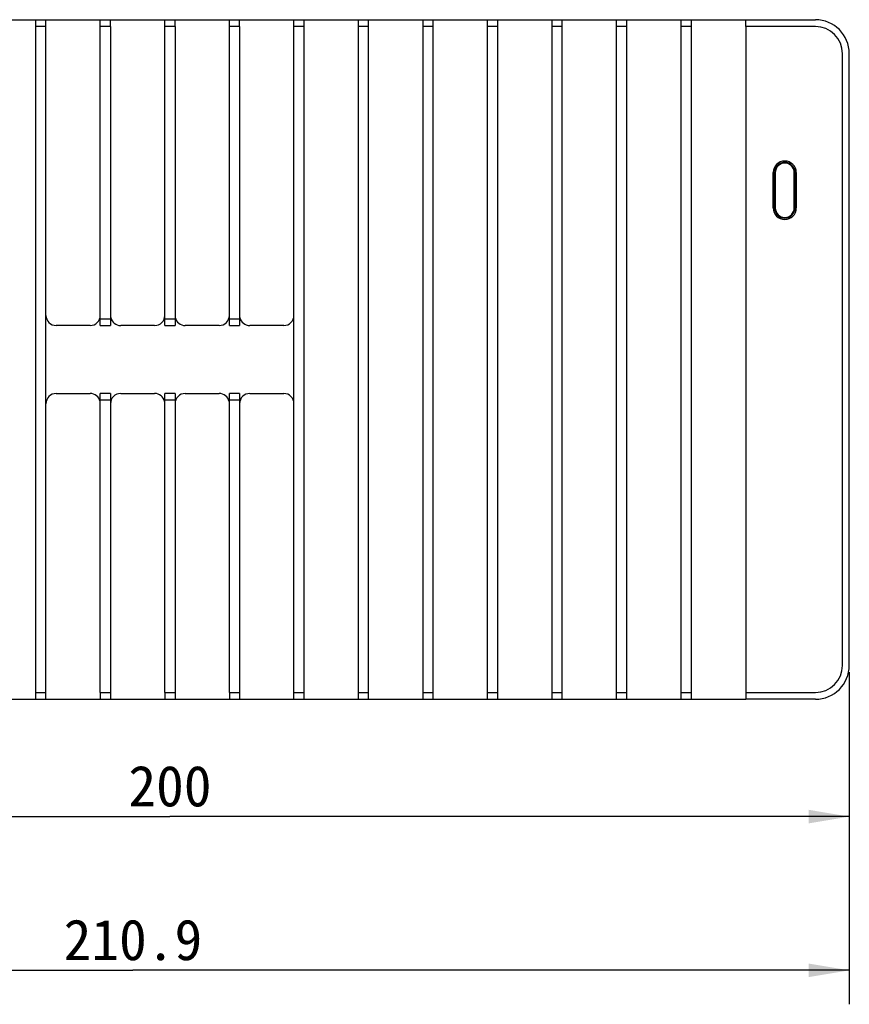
# Model space of a CAD drawing. Header units: millimetres. Extents: x 94 to 391, y 131 to 225.
# Tile 3 of 7: x 151 to 212, y 136 to 209. Entities that reach past the tile are written whole.
import ezdxf

# ---------------------------------------------------------------- set-up
doc = ezdxf.new("R2010")
doc.units = ezdxf.units.MM
doc.header["$LTSCALE"] = 23.1
doc.layers.get('0').update_dxf_attribs({"linetype": 'CONTINUOUS'})
for name, color, linetype in [('00_COMPONENTS', 7, 'CONTINUOUS'), ('03_ALL_AXES', 7, 'CONTINUOUS'), ('09_ALL_ROUNDS', 7, 'CONTINUOUS'), ('10_ALL_CHAMFER', 7, 'CONTINUOUS'), ('20_ALL_FEATURES', 7, 'CONTINUOUS'), ('51__DRAFT_DIMS', 7, 'CONTINUOUS')]:
    doc.layers.add(name, color=color, linetype=linetype)
doc.styles.get("Standard").update_dxf_attribs({"font": 'simfang.ttf'})
doc.dimstyles.new('DIMSTYLE_1', dxfattribs={"dimtxt": 3, "dimasz": 3, "dimexe": 2.5, "dimexo": 0.5, "dimgap": 0.75, "dimtad": 1, "dimlfac": 2, "dimdsep": 46, "dimtxsty": 'STANDARD', "dimblk": '_FILLED', "dimblk1": '_FILLED', "dimblk2": '_FILLED', "dimcen": 0.09, "dimclrt": 3, "dimazin": 2, "dimtp": 0.5, "dimtm": 0.5, "dimtfac": 1, "dimtofl": 0, "dimtmove": 0, "dimatfit": 3, "dimldrblk": '_FILLED', "dimfxl": 1, "dimtolj": 1, "dimarcsym": 0})

# ---------------------------------------------------------------- blocks, each defined once
blk = doc.blocks.new('_FILLED')
at = {"color": 0, "linetype": 'ByBlock'}
blk.add_solid([(0, 0), (-1, 0.167), (-1, -0.167)], dxfattribs=at)
blk = doc.blocks.new('*D1')
at = {"layer": '51__DRAFT_DIMS', "color": 4, "transparency": 16777216}
for p, q in [((112.005, 160.8), (112.005, 147.673)), ((212.005, 160.8), (212.005, 147.673)), ((112.005, 150.173), (162.005, 150.173)), ((212.005, 150.173), (162.005, 150.173))]:
    blk.add_line(p, q, dxfattribs=at)
at = {"layer": '51__DRAFT_DIMS', "color": 4, "transparency": 16777216, "xscale": 3, "yscale": 3, "zscale": 3, "rotation": 180}
blk.add_blockref('_FILLED', (112.005, 150.173), dxfattribs=at)
at = {"layer": '51__DRAFT_DIMS', "color": 4, "transparency": 16777216, "xscale": 3, "yscale": 3, "zscale": 3}
blk.add_blockref('_FILLED', (212.005, 150.173), dxfattribs=at)
at = {"layer": '51__DRAFT_DIMS', "color": 3, "transparency": 16777216, "insert": (162.005, 153.923), "char_height": 3, "width": 6.60938, "attachment_point": 2, "line_spacing_factor": 0.9}
blk.add_mtext('200', dxfattribs=at)
blk = doc.blocks.new('*D3')
at = {"layer": '51__DRAFT_DIMS', "color": 4, "transparency": 16777216}
for p, q in [((106.555, 181.497), (106.555, 136.363)), ((212.005, 160.8), (212.005, 136.363)), ((106.555, 138.863), (159.28, 138.863)), ((212.005, 138.863), (159.28, 138.863))]:
    blk.add_line(p, q, dxfattribs=at)
at = {"layer": '51__DRAFT_DIMS', "color": 4, "transparency": 16777216, "xscale": 3, "yscale": 3, "zscale": 3, "rotation": 180}
blk.add_blockref('_FILLED', (106.555, 138.863), dxfattribs=at)
at = {"layer": '51__DRAFT_DIMS', "color": 4, "transparency": 16777216, "xscale": 3, "yscale": 3, "zscale": 3}
blk.add_blockref('_FILLED', (212.005, 138.863), dxfattribs=at)
at = {"layer": '51__DRAFT_DIMS', "color": 3, "transparency": 16777216, "insert": (159.28, 142.613), "char_height": 3, "width": 11.01562, "attachment_point": 2, "line_spacing_factor": 0.9}
blk.add_mtext('210.9', dxfattribs=at)

msp = doc.modelspace()

# ---------------------------------------------------------------- linework, layer by layer
at = {"layer": '00_COMPONENTS', "color": 7}
for p, q in [((206.5545, 197.5501), (206.5545, 194.9501)), ((207.9545, 194.9501), (207.9545, 197.5501))]:
    msp.add_line(p, q, dxfattribs=at)
for centre, start, end in [((207.2545, 197.5501), 0, 180), ((207.2545, 194.9501), 180, 360)]:
    msp.add_arc(centre, 0.7, start, end, dxfattribs=at)
at = {"layer": '03_ALL_AXES', "color": 7}
for p, q in [((119.6295, 208.8001), (204.3795, 208.8001)), ((152.1295, 158.8001), (152.1295, 208.8001)), ((152.8795, 158.8001), (152.8795, 208.8001)), ((156.8795, 208.3001), (156.8795, 208.8001)), ((157.6295, 208.3001), (157.6295, 208.8001)), ((161.6295, 208.3001), (161.6295, 208.8001)), ((162.3795, 208.3001), (162.3795, 208.8001)), ((166.3795, 208.3001), (166.3795, 208.8001)), ((167.1295, 208.3001), (167.1295, 208.8001)), ((171.1295, 158.8001), (171.1295, 208.8001)), ((171.8795, 158.8001), (171.8795, 208.8001)), ((175.8795, 158.8001), (175.8795, 208.8001)), ((176.6295, 158.8001), (176.6295, 208.8001)), ((180.6295, 158.8001), (180.6295, 208.8001)), ((181.3795, 158.8001), (181.3795, 208.8001)), ((185.3795, 158.8001), (185.3795, 208.8001)), ((186.1295, 158.8001), (186.1295, 208.8001)), ((190.1295, 158.8001), (190.1295, 208.8001)), ((190.8795, 158.8001), (190.8795, 208.8001)), ((194.8795, 158.8001), (194.8795, 208.8001)), ((195.6295, 158.8001), (195.6295, 208.8001)), ((199.6295, 158.8001), (199.6295, 208.8001)), ((200.3795, 158.8001), (200.3795, 208.8001)), ((204.3795, 208.3001), (204.3795, 208.8001)), ((152.8795, 208.3001), (152.1295, 208.3001)), ((157.6295, 208.3001), (156.8795, 208.3001)), ((162.3795, 208.3001), (161.6295, 208.3001)), ((167.1295, 208.3001), (166.3795, 208.3001)), ((171.8795, 208.3001), (171.1295, 208.3001)), ((176.6295, 208.3001), (175.8795, 208.3001)), ((181.3795, 208.3001), (180.6295, 208.3001)), ((186.1295, 208.3001), (185.3795, 208.3001)), ((190.8795, 208.3001), (190.1295, 208.3001)), ((195.6295, 208.3001), (194.8795, 208.3001)), ((200.3795, 208.3001), (199.6295, 208.3001)), ((119.6295, 158.8001), (204.3795, 158.8001)), ((152.1295, 159.3001), (152.8795, 159.3001)), ((156.8795, 159.3001), (157.6295, 159.3001)), ((156.8795, 159.3001), (156.8795, 158.8001)), ((157.6295, 159.3001), (157.6295, 158.8001)), ((161.6295, 159.3001), (162.3795, 159.3001)), ((161.6295, 159.3001), (161.6295, 158.8001)), ((162.3795, 159.3001), (162.3795, 158.8001)), ((166.3795, 159.3001), (167.1295, 159.3001)), ((166.3795, 159.3001), (166.3795, 158.8001)), ((167.1295, 159.3001), (167.1295, 158.8001)), ((171.1295, 159.3001), (171.8795, 159.3001)), ((175.8795, 159.3001), (176.6295, 159.3001)), ((180.6295, 159.3001), (181.3795, 159.3001)), ((185.3795, 159.3001), (186.1295, 159.3001)), ((190.1295, 159.3001), (190.8795, 159.3001)), ((194.8795, 159.3001), (195.6295, 159.3001)), ((199.6295, 159.3001), (200.3795, 159.3001)), ((204.3795, 159.3001), (204.3795, 158.8001))]:
    msp.add_line(p, q, dxfattribs=at)
at = {"layer": '09_ALL_ROUNDS', "color": 7}
for p, q in [((156.1295, 186.3001), (153.6295, 186.3001)), ((160.8795, 186.3001), (158.3795, 186.3001)), ((165.6295, 186.3001), (163.1295, 186.3001)), ((170.3795, 186.3001), (167.8795, 186.3001)), ((153.6295, 181.3001), (156.1295, 181.3001)), ((158.3795, 181.3001), (160.8795, 181.3001)), ((163.1295, 181.3001), (165.6295, 181.3001)), ((167.8795, 181.3001), (170.3795, 181.3001))]:
    msp.add_line(p, q, dxfattribs=at)
for centre, start, end in [((153.6295, 187.0501), 180, 270), ((156.1295, 187.0501), 270, 360), ((158.3795, 187.0501), 192.087021, 270), ((160.8795, 187.0501), 270, 360), ((163.1295, 187.0501), 192.087021, 270), ((165.6295, 187.0501), 270, 360), ((167.8795, 187.0501), 192.087021, 270), ((170.3795, 187.0501), 270, 360), ((153.6295, 180.5501), 90, 180), ((156.1295, 180.5501), 12.087021, 90), ((158.3795, 180.5501), 90, 180), ((160.8795, 180.5501), 12.087021, 90), ((163.1295, 180.5501), 90, 180), ((165.6295, 180.5501), 12.087021, 90), ((167.8795, 180.5501), 90, 180), ((170.3795, 180.5501), 0, 90)]:
    msp.add_arc(centre, 0.75, start, end, dxfattribs=at)
at = {"layer": '10_ALL_CHAMFER', "color": 7}
for p, q in [((204.3795, 208.8001), (209.5045, 208.8001)), ((156.8795, 186.3001), (156.8795, 208.3001)), ((157.6295, 208.3001), (157.6295, 186.3001)), ((161.6295, 186.3001), (161.6295, 208.3001)), ((162.3795, 208.3001), (162.3795, 186.3001)), ((166.3795, 186.3001), (166.3795, 208.3001)), ((167.1295, 208.3001), (167.1295, 186.3001)), ((209.5045, 208.3001), (204.3795, 208.3001)), ((211.5045, 161.3001), (211.5045, 206.3001)), ((212.0045, 161.3001), (212.0045, 206.3001)), ((206.4045, 194.9501), (206.4045, 197.5501)), ((206.5045, 194.9501), (206.5045, 197.5501)), ((208.0045, 197.5501), (208.0045, 194.9501)), ((208.1045, 197.5501), (208.1045, 194.9501)), ((156.8795, 186.8001), (157.6295, 186.8001)), ((156.8795, 186.3001), (157.6295, 186.3001)), ((161.6295, 186.8001), (162.3795, 186.8001)), ((161.6295, 186.3001), (162.3795, 186.3001)), ((166.3795, 186.8001), (167.1295, 186.8001)), ((166.3795, 186.3001), (167.1295, 186.3001)), ((157.6295, 181.3001), (156.8795, 181.3001)), ((156.8795, 159.3001), (156.8795, 181.3001)), ((157.6295, 181.3001), (157.6295, 159.3001)), ((162.3795, 181.3001), (161.6295, 181.3001)), ((161.6295, 159.3001), (161.6295, 181.3001)), ((162.3795, 181.3001), (162.3795, 159.3001)), ((167.1295, 181.3001), (166.3795, 181.3001)), ((166.3795, 159.3001), (166.3795, 181.3001)), ((167.1295, 181.3001), (167.1295, 159.3001)), ((157.6295, 180.8001), (156.8795, 180.8001)), ((162.3795, 180.8001), (161.6295, 180.8001)), ((167.1295, 180.8001), (166.3795, 180.8001)), ((204.3795, 159.3001), (209.5045, 159.3001)), ((209.5045, 158.8001), (204.3795, 158.8001))]:
    msp.add_line(p, q, dxfattribs=at)
for centre, radius, start, end in [((209.5045, 206.3001), 2.5, 0, 90), ((209.5045, 206.3001), 2, 0, 90), ((207.2545, 197.5501), 0.85, 0, 180), ((207.2545, 197.5501), 0.75, 0, 180), ((207.2545, 194.9501), 0.85, 180, 360), ((207.2545, 194.9501), 0.75, 180, 360), ((209.5045, 161.3001), 2.5, 270, 360), ((209.5045, 161.3001), 2, 270, 360)]:
    msp.add_arc(centre, radius, start, end, dxfattribs=at)
at = {"layer": '20_ALL_FEATURES', "color": 7}
msp.add_line((204.3795, 208.3001), (204.3795, 159.3001), dxfattribs=at)

# ---------------------------------------------------------------- dimensions: what is measured, and where the dimension line sits
at = {"layer": '51__DRAFT_DIMS', "color": 4}
dim = msp.add_linear_dim(base=(106.5545, 138.8632), p1=(212.0045, 161.3001), p2=(106.5545, 181.997), angle=180, dimstyle='DIMSTYLE_1', dxfattribs=at)
dim.commit()
dim.dimension.update_dxf_attribs({"geometry": '*D3', "text_midpoint": (159.2326, 138.8632), "dimtype": 160})
dim = msp.add_linear_dim(base=(212.0045, 150.173), p1=(112.0045, 161.3001), p2=(212.0045, 161.3001), dimstyle='DIMSTYLE_1', dxfattribs=at)
dim.commit()
dim.dimension.update_dxf_attribs({"geometry": '*D1', "text_midpoint": (161.9752, 150.173), "dimtype": 160})

doc.saveas('drawing.dxf')
